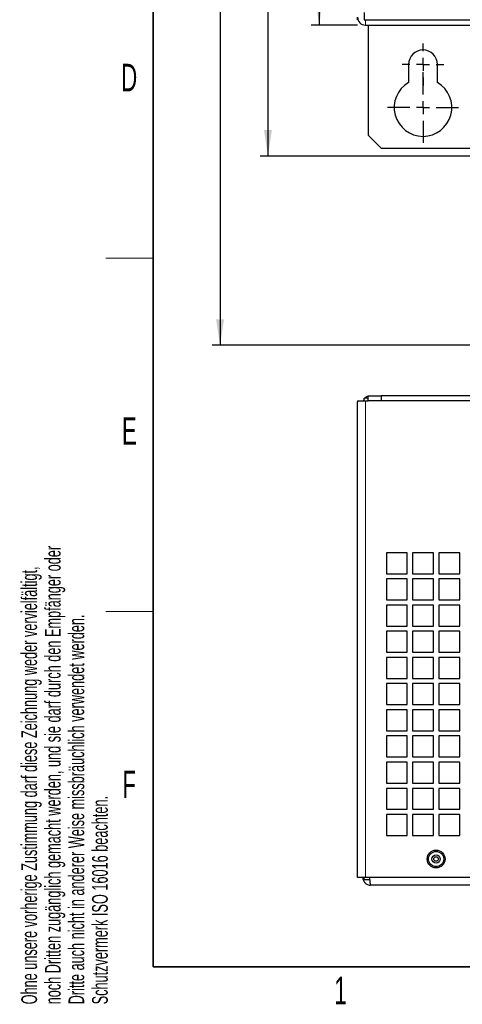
# Model space of a CAD drawing. Header units: millimetres. Extents: x 5 to 418, y 2 to 292.
# Tile 1 of 25: x 9 to 65, y 7 to 133. Entities that reach past the tile are written whole.
import ezdxf

# ---------------------------------------------------------------- set-up
doc = ezdxf.new("R2010")
doc.units = ezdxf.units.MM
doc.layers.add('SLD-0', color=7, linetype='Continuous')
doc.styles.add('SLDTEXTSTYLE0', font='TXT', dxfattribs={"width": 0.605})
doc.dimstyles.new('SLDDIMSTYLE0', dxfattribs={"dimtxt": 3.5, "dimasz": 3.302, "dimexe": 0, "dimexo": 0.0625, "dimgap": 0.875, "dimtad": 1, "dimlfac": 3, "dimrnd": 1e-09, "dimzin": 12, "dimdsep": 46, "dimtxsty": 'SLDTEXTSTYLE0', "dimsah": 1, "dimcen": 0.09, "dimadec": 0, "dimazin": 3, "dimtfac": 1, "dimtofl": 0, "dimtmove": 0, "dimatfit": 3, "dimfxl": 1, "dimfrac": 2, "dimtolj": 1, "dimtzin": 12, "dimarcsym": 0})
doc.dimstyles.new('SLDDIMSTYLE1', dxfattribs={"dimtxt": 3.5, "dimasz": 3.302, "dimexe": 0, "dimexo": 0.0625, "dimgap": 0.875, "dimtad": 1, "dimdec": 0, "dimlfac": 3, "dimrnd": 1e-09, "dimzin": 12, "dimdsep": 46, "dimtxsty": 'SLDTEXTSTYLE0', "dimsah": 1, "dimcen": 0.09, "dimadec": 0, "dimazin": 3, "dimtfac": 1, "dimtdec": 0, "dimtofl": 0, "dimtmove": 0, "dimatfit": 3, "dimfxl": 1, "dimfrac": 2, "dimtolj": 1, "dimtzin": 12, "dimarcsym": 0})

# ---------------------------------------------------------------- blocks, each defined once
blk = doc.blocks.new('_D')
at = {"layer": 'SLD-0'}
for p, q in [((67.68, 238.6), (39.61, 238.6)), ((40.61, 238.6), (40.61, 115.26)), ((68.68, 115.26), (39.61, 115.26))]:
    blk.add_line(p, q, dxfattribs=at)
for points in [[(40.61, 238.6), (40.11, 235.29), (41.12, 235.29)], [(40.61, 115.26), (41.12, 118.56), (40.11, 118.56)]]:
    blk.add_solid(points, dxfattribs=at)
at = {"layer": 'SLD-0', "insert": (36.1, 172.92), "char_height": 3.5, "attachment_point": 1, "rotation": 90, "style": 'SLDTEXTSTYLE0'}
blk.add_mtext('370', dxfattribs=at)
blk = doc.blocks.new('_D_1')
at = {"layer": 'SLD-0'}
for p, q in [((84.07, 262.68), (33.52, 262.68)), ((34.52, 262.68), (34.52, 91.18)), ((70.74, 91.18), (33.52, 91.18))]:
    blk.add_line(p, q, dxfattribs=at)
for points in [[(34.52, 262.68), (34.01, 259.38), (35.03, 259.38)], [(34.52, 91.18), (35.03, 94.48), (34.01, 94.48)]]:
    blk.add_solid(points, dxfattribs=at)
at = {"layer": 'SLD-0', "insert": (30.01, 172.92), "char_height": 3.5, "attachment_point": 1, "rotation": 90, "style": 'SLDTEXTSTYLE0'}
blk.add_mtext('515', dxfattribs=at)
blk = doc.blocks.new('_D_3')
at = {"layer": 'SLD-0'}
for p, q in [((52.01, 221.93), (46.13, 221.93)), ((47.13, 221.93), (47.13, 131.93)), ((52.01, 131.93), (46.13, 131.93))]:
    blk.add_line(p, q, dxfattribs=at)
for points in [[(47.13, 221.93), (46.63, 218.63), (47.64, 218.63)], [(47.13, 131.93), (47.64, 135.23), (46.63, 135.23)]]:
    blk.add_solid(points, dxfattribs=at)
at = {"layer": 'SLD-0', "insert": (42.62, 172.92), "char_height": 3.5, "attachment_point": 1, "rotation": 90, "style": 'SLDTEXTSTYLE0'}
blk.add_mtext('270', dxfattribs=at)
blk = doc.blocks.new('SW_CENTERMARKSYMBOL_4')
at = {"layer": 'SLD-0', "color": 0}
for p, q in [((0, 1.67), (0, 2.67)), ((-1.67, 0), (-2.67, 0)), ((0, 0), (-0.83, 0)), ((0, 0), (0, 0.83)), ((0, 0), (0, -0.83)), ((0, 0), (0.83, 0)), ((1.67, 0), (2.67, 0)), ((0, -1.67), (0, -2.67))]:
    blk.add_line(p, q, dxfattribs=at)
blk = doc.blocks.new('SW_CENTERMARKSYMBOL_5')
at = {"layer": 'SLD-0', "color": 0}
for p, q in [((0, 1.67), (0, 4.5)), ((-1.67, 0), (-4.5, 0)), ((0, 0), (-0.83, 0)), ((0, 0), (0, 0.83)), ((0, 0), (0, -0.83)), ((0, 0), (0.83, 0)), ((1.67, 0), (4.5, 0)), ((0, -1.67), (0, -4.5))]:
    blk.add_line(p, q, dxfattribs=at)

msp = doc.modelspace()

# ---------------------------------------------------------------- linework, layer by layer
at = {"color": 7, "linetype": 'Continuous', "lineweight": 25}
for p, q in [((52.0148, 132.5963), (52.0148, 132.9296)), ((52.8481, 133.5223), (52.8481, 132.5963)), ((52.072, 132.5963), (52.0148, 132.5963)), ((52.8481, 132.5963), (134.5148, 132.5963)), ((53.0148, 131.9296), (68.6815, 131.9296)), ((53.3481, 131.9296), (53.3481, 117.9296)), ((58.5148, 126.9296), (58.5148, 124.605)), ((62.1815, 124.605), (62.1815, 126.9296)), ((53.3481, 117.9296), (55.0148, 116.2629)), ((55.0148, 116.2629), (68.6815, 116.2629)), ((52.0148, 84.075), (52.0148, 83.965)), ((52.0148, 84.075), (52.072, 84.075)), ((52.072, 84.075), (53.0148, 84.075)), ((52.8481, 84.075), (52.8481, 84.4084)), ((53.3481, 84.4084), (52.8481, 84.4084)), ((53.0148, 84.075), (53.3481, 84.075)), ((53.3481, 84.075), (53.3481, 84.7417)), ((53.3481, 84.7417), (55.0148, 84.7417)), ((55.0148, 84.075), (53.3481, 84.075)), ((55.0148, 84.7417), (55.0148, 84.075)), ((68.6815, 84.7417), (55.0148, 84.7417)), ((68.6815, 84.075), (55.0148, 84.075)), ((52.0148, 83.965), (52.072, 83.965)), ((52.0148, 23.4084), (52.0148, 83.965)), ((55.6815, 64.7417), (55.6815, 62.075)), ((58.3481, 64.7417), (55.6815, 64.7417)), ((58.3481, 62.075), (58.3481, 64.7417)), ((59.0148, 64.7417), (59.0148, 62.075)), ((61.6815, 64.7417), (59.0148, 64.7417)), ((61.6815, 62.075), (61.6815, 64.7417)), ((62.3481, 64.7417), (62.3481, 62.075)), ((65.0148, 64.7417), (62.3481, 64.7417)), ((65.0148, 62.075), (65.0148, 64.7417)), ((55.6815, 62.075), (58.3481, 62.075)), ((59.0148, 62.075), (61.6815, 62.075)), ((62.3481, 62.075), (65.0148, 62.075)), ((55.6815, 61.4084), (55.6815, 58.7417)), ((58.3481, 61.4084), (55.6815, 61.4084)), ((58.3481, 58.7417), (58.3481, 61.4084)), ((59.0148, 61.4084), (59.0148, 58.7417)), ((61.6815, 61.4084), (59.0148, 61.4084)), ((61.6815, 58.7417), (61.6815, 61.4084)), ((62.3481, 61.4084), (62.3481, 58.7417)), ((65.0148, 61.4084), (62.3481, 61.4084)), ((65.0148, 58.7417), (65.0148, 61.4084)), ((55.6815, 58.7417), (58.3481, 58.7417)), ((55.6815, 58.075), (55.6815, 55.4084)), ((58.3481, 58.075), (55.6815, 58.075)), ((58.3481, 55.4084), (58.3481, 58.075)), ((59.0148, 58.7417), (61.6815, 58.7417)), ((59.0148, 58.075), (59.0148, 55.4084)), ((61.6815, 58.075), (59.0148, 58.075)), ((61.6815, 55.4084), (61.6815, 58.075)), ((62.3481, 58.7417), (65.0148, 58.7417)), ((62.3481, 58.075), (62.3481, 55.4084)), ((65.0148, 58.075), (62.3481, 58.075)), ((65.0148, 55.4084), (65.0148, 58.075)), ((55.6815, 55.4084), (58.3481, 55.4084)), ((59.0148, 55.4084), (61.6815, 55.4084)), ((62.3481, 55.4084), (65.0148, 55.4084)), ((55.6815, 54.7417), (55.6815, 52.075)), ((58.3481, 54.7417), (55.6815, 54.7417)), ((58.3481, 52.075), (58.3481, 54.7417)), ((59.0148, 54.7417), (59.0148, 52.075)), ((61.6815, 54.7417), (59.0148, 54.7417)), ((61.6815, 52.075), (61.6815, 54.7417)), ((62.3481, 54.7417), (62.3481, 52.075)), ((65.0148, 54.7417), (62.3481, 54.7417)), ((65.0148, 52.075), (65.0148, 54.7417)), ((55.6815, 52.075), (58.3481, 52.075)), ((55.6815, 51.4084), (55.6815, 48.7417)), ((58.3481, 51.4084), (55.6815, 51.4084)), ((58.3481, 48.7417), (58.3481, 51.4084)), ((59.0148, 52.075), (61.6815, 52.075)), ((59.0148, 51.4084), (59.0148, 48.7417)), ((61.6815, 51.4084), (59.0148, 51.4084)), ((61.6815, 48.7417), (61.6815, 51.4084)), ((62.3481, 52.075), (65.0148, 52.075)), ((62.3481, 51.4084), (62.3481, 48.7417)), ((65.0148, 51.4084), (62.3481, 51.4084)), ((65.0148, 48.7417), (65.0148, 51.4084)), ((55.6815, 48.7417), (58.3481, 48.7417)), ((55.6815, 48.075), (55.6815, 45.4084)), ((58.3481, 48.075), (55.6815, 48.075)), ((58.3481, 45.4084), (58.3481, 48.075)), ((59.0148, 48.7417), (61.6815, 48.7417)), ((59.0148, 48.075), (59.0148, 45.4084)), ((61.6815, 48.075), (59.0148, 48.075)), ((61.6815, 45.4084), (61.6815, 48.075)), ((62.3481, 48.7417), (65.0148, 48.7417)), ((62.3481, 48.075), (62.3481, 45.4084)), ((65.0148, 48.075), (62.3481, 48.075)), ((65.0148, 45.4084), (65.0148, 48.075)), ((55.6815, 45.4084), (58.3481, 45.4084)), ((59.0148, 45.4084), (61.6815, 45.4084)), ((62.3481, 45.4084), (65.0148, 45.4084)), ((55.6815, 44.7417), (55.6815, 42.075)), ((58.3481, 44.7417), (55.6815, 44.7417)), ((58.3481, 42.075), (58.3481, 44.7417)), ((59.0148, 44.7417), (59.0148, 42.075)), ((61.6815, 44.7417), (59.0148, 44.7417)), ((61.6815, 42.075), (61.6815, 44.7417)), ((62.3481, 44.7417), (62.3481, 42.075)), ((65.0148, 44.7417), (62.3481, 44.7417)), ((65.0148, 42.075), (65.0148, 44.7417)), ((55.6815, 42.075), (58.3481, 42.075)), ((55.6815, 41.4084), (55.6815, 38.7417)), ((58.3481, 41.4084), (55.6815, 41.4084)), ((58.3481, 38.7417), (58.3481, 41.4084)), ((59.0148, 42.075), (61.6815, 42.075)), ((59.0148, 41.4084), (59.0148, 38.7417)), ((61.6815, 41.4084), (59.0148, 41.4084)), ((61.6815, 38.7417), (61.6815, 41.4084)), ((62.3481, 42.075), (65.0148, 42.075)), ((62.3481, 41.4084), (62.3481, 38.7417)), ((65.0148, 41.4084), (62.3481, 41.4084)), ((65.0148, 38.7417), (65.0148, 41.4084)), ((55.6815, 38.7417), (58.3481, 38.7417)), ((55.6815, 38.075), (55.6815, 35.4084)), ((58.3481, 38.075), (55.6815, 38.075)), ((58.3481, 35.4084), (58.3481, 38.075)), ((59.0148, 38.7417), (61.6815, 38.7417)), ((59.0148, 38.075), (59.0148, 35.4084)), ((61.6815, 38.075), (59.0148, 38.075)), ((61.6815, 35.4084), (61.6815, 38.075)), ((62.3481, 38.7417), (65.0148, 38.7417)), ((62.3481, 38.075), (62.3481, 35.4084)), ((65.0148, 38.075), (62.3481, 38.075)), ((65.0148, 35.4084), (65.0148, 38.075)), ((55.6815, 35.4084), (58.3481, 35.4084)), ((59.0148, 35.4084), (61.6815, 35.4084)), ((62.3481, 35.4084), (65.0148, 35.4084)), ((55.6815, 34.7417), (55.6815, 32.075)), ((58.3481, 34.7417), (55.6815, 34.7417)), ((58.3481, 32.075), (58.3481, 34.7417)), ((59.0148, 34.7417), (59.0148, 32.075)), ((61.6815, 34.7417), (59.0148, 34.7417)), ((61.6815, 32.075), (61.6815, 34.7417)), ((62.3481, 34.7417), (62.3481, 32.075)), ((65.0148, 34.7417), (62.3481, 34.7417)), ((65.0148, 32.075), (65.0148, 34.7417)), ((55.6815, 32.075), (58.3481, 32.075)), ((55.6815, 31.4084), (55.6815, 28.7417)), ((58.3481, 31.4084), (55.6815, 31.4084)), ((58.3481, 28.7417), (58.3481, 31.4084)), ((59.0148, 32.075), (61.6815, 32.075)), ((61.6815, 31.4084), (59.0148, 31.4084)), ((59.0148, 31.4084), (59.0148, 28.7417)), ((61.6815, 28.7417), (61.6815, 31.4084)), ((62.3481, 32.075), (65.0148, 32.075)), ((62.3481, 31.4084), (62.3481, 28.7417)), ((65.0148, 31.4084), (62.3481, 31.4084)), ((65.0148, 28.7417), (65.0148, 31.4084)), ((55.6815, 28.7417), (58.3481, 28.7417)), ((59.0148, 28.7417), (61.6815, 28.7417)), ((62.3481, 28.7417), (65.0148, 28.7417)), ((53.0148, 23.4084), (52.0148, 23.4084)), ((52.8481, 23.075), (52.8481, 23.4084)), ((53.6051, 23.075), (52.8481, 23.075)), ((82.0148, 23.4084), (53.0148, 23.4084)), ((81.5148, 22.4084), (53.6815, 22.4084))]:
    msp.add_line(p, q, dxfattribs=at)
at = {"color": 7, "linetype": 'Continuous', "lineweight": 18}
for p, q in [((53.0148, 132.5963), (53.0148, 131.9296)), ((53.0148, 23.4084), (53.0148, 84.075))]:
    msp.add_line(p, q, dxfattribs=at)
at = {"color": 7, "linetype": 'Continuous', "lineweight": 25, "flags": 128}
msp.add_lwpolyline([(52.8481, 84.2945), (52.7576, 84.1244), (52.7387, 84.075)], dxfattribs=at)
at = {"color": 7, "linetype": 'Continuous', "lineweight": 25}
for radius in [1.1333, 0.9667, 0.525, 0.2917]:
    msp.add_circle((62.0148, 25.7417), radius, dxfattribs=at)
for centre, radius, start, end in [((53.0148, 132.9296), 1, 180, 270), ((60.3481, 126.9296), 1.8333, 0, 180), ((60.3481, 121.4296), 3.6667, 120, 60), ((53.6815, 83.7417), 1, 109.471221, 138.189685)]:
    msp.add_arc(centre, radius, start, end, dxfattribs=at)
for points in [[(52.6815, 23.4084), (52.6965, 23.2773), (52.7266, 23.0153), (52.9578, 22.6847), (53.2884, 22.4535), (53.5504, 22.4234), (53.6815, 22.4084)], [(53.6815, 22.4084), (53.6733, 22.4234), (53.6571, 22.4535), (53.6327, 22.6847), (53.6083, 23.0153), (53.592, 23.2773), (53.5839, 23.4084)]]:
    msp.add_open_spline(points, degree=3, dxfattribs=at)
at = {"layer": 'SLD-0', "lineweight": 35}
for p, q in [((26, 282.5), (26, 12)), ((26, 12), (408, 12))]:
    msp.add_line(p, q, dxfattribs=at)
at = {"layer": 'SLD-0', "lineweight": 18}
for p, q in [((20, 102.25), (26, 102.25)), ((20, 57.25), (26, 57.25))]:
    msp.add_line(p, q, dxfattribs=at)

# ---------------------------------------------------------------- block references
at = {"layer": 'SLD-0'}
for name, p in [('SW_CENTERMARKSYMBOL_4', (60.3481, 126.9296)), ('SW_CENTERMARKSYMBOL_5', (60.3481, 121.4296))]:
    msp.add_blockref(name, p, dxfattribs=at)

# ---------------------------------------------------------------- texts
at = {"layer": 'SLD-0', "char_height": 3.5, "attachment_point": 2, "style": 'SLDTEXTSTYLE0'}
for s, insert in [('D', (22.9597, 127.0011)), ('E', (22.9816, 82.0011)), ('F', (22.9536, 37.0011)), ('1', (49.8527, 10.743))]:
    msp.add_mtext(s, dxfattribs=dict(at, insert=insert))
at = {"layer": 'SLD-0', "char_height": 2, "attachment_point": 1, "rotation": 90, "style": 'SLDTEXTSTYLE0'}
for s, insert in [('noch Dritten zugänglich gemacht werden, und sie darf durch den Empfänger oder', (12.2299, 7.2381)), ('Ohne unsere vorherige Zustimmung darf diese Zeichnung weder vervielfältigt,', (9.2299, 7.2381)), ('Dritte auch nicht in anderer Weise missbräuchlich verwendet werden.', (15.2299, 7.2381)), ('Schutzvermerk ISO 16016 beachten.', (18.2299, 7.2381))]:
    msp.add_mtext(s, dxfattribs=dict(at, insert=insert))

# ---------------------------------------------------------------- dimensions: what is measured, and where the dimension line sits
at = {"layer": 'SLD-0'}
for base, p1, p2, dimstyle, picture, middle in [((34.5172, 91.1762), (85.0686, 262.683), (71.7353, 91.1762), 'SLDDIMSTYLE1', '_D_1', (34.5172, 176.9296)), ((40.614, 115.2629), (68.6815, 238.5963), (69.6815, 115.2629), 'SLDDIMSTYLE0', '_D', (40.614, 176.9296)), ((47.1348, 131.9296), (53.0148, 221.9296), (53.0148, 131.9296), 'SLDDIMSTYLE0', '_D_3', (47.1348, 176.9296))]:
    dim = msp.add_linear_dim(base=base, p1=p1, p2=p2, angle=90, dimstyle=dimstyle, dxfattribs=at)
    dim.commit()
    dim.dimension.update_dxf_attribs({"geometry": picture, "text_midpoint": middle, "dimtype": 160})

doc.saveas('drawing.dxf')
